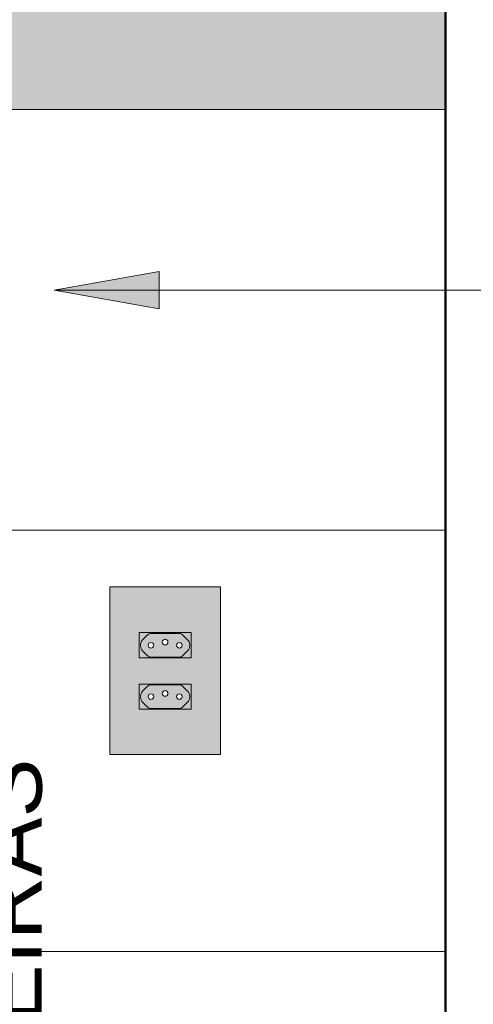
# Model space of a CAD drawing. Header units: metres. Extents: x -9 to 22, y -18.3 to 9.4.
# Tile 55 of 58: x 14.833 to 15.157, y 0.842 to 1.544. Entities that reach past the tile are written whole.
import ezdxf

# ---------------------------------------------------------------- set-up
doc = ezdxf.new("R2010")
doc.units = ezdxf.units.M
for name, color, linetype, lineweight in [('A-ANNO-DIMS', 7, 'Continuous', 9), ('A-ANNO-DIMS-25', 7, 'Continuous', 9), ('A-GENM', 7, 'Continuous', 5), ('A-WALL-PATT', 7, 'Continuous', 5), ('E-ELEC-FIXT', 7, 'Continuous', 5), ('G-ANNO-TEXT', 7, 'Continuous', 9), ('I-WALL', 7, 'Continuous', 5)]:
    doc.layers.add(name, color=color, linetype=linetype, lineweight=lineweight)
doc.layers.add('A-DETL', color=7, linetype='Continuous', lineweight=5, true_color=0x00a600)
doc.styles.add('Arial_4', font='arial.ttf', dxfattribs={"height": 0.045})
doc.dimstyles.new('Com_linha__ref__contínua__-_Cor_Vermelha_Arial_1_8mm', dxfattribs={"dimscale": 0.3048, "dimtxt": 0.045912, "dimasz": 0.164042, "dimexe": 0.123031, "dimexo": 0.123031, "dimgap": 0.012303, "dimtad": 1, "dimdec": 1, "dimlfac": 100, "dimrnd": 0.1, "dimdsep": 46, "dimtxsty": 'Arial_4', "dimblk1": 'OBLIQUE', "dimblk2": 'OBLIQUE', "dimsah": 1, "dimcen": 0.09, "dimdle": 0.123031, "dimazin": 0, "dimtfac": 1, "dimtdec": 4, "dimtix": 1, "dimtmove": 0, "dimatfit": 3, "dimfxl": 1, "dimtvp": 1, "dimtolj": 1, "dimtzin": 0, "dimarcsym": 2})

# ---------------------------------------------------------------- blocks, each defined once
blk = doc.blocks.new('1_b_2 Tomadas 2P_T_Conjunto 4x2 - a_ 2 Tomadas 2P_T 10A-2430805-3c')
at = {"layer": 'A-GENM', "true_color": 0xfbfbfb}
h = blk.add_hatch(color=7, dxfattribs=at)
h.paths.add_polyline_path([(7.95509, 1.02059), (8.01304, 1.02059), (8.01304, 1.14), (7.93414, 1.14), (7.93414, 1.02059), (7.95386, 1.02059)])
h.paths.add_polyline_path([(7.95509, 1.0527), (7.95514, 1.0707), (7.99209, 1.0707), (7.99209, 1.0527), (7.95514, 1.0527)])
h.paths.add_polyline_path([(7.95509, 1.0893), (7.95514, 1.1073), (7.99209, 1.1073), (7.99209, 1.0893), (7.95514, 1.0893)])
at = {"layer": 'A-GENM'}
for p, q in [((8.01304, 1.14), (7.93414, 1.14)), ((7.93414, 1.02059), (7.93414, 1.14)), ((8.01304, 1.14), (8.01304, 1.02059)), ((7.93414, 1.02059), (8.01304, 1.02059))]:
    blk.add_line(p, q, dxfattribs=at)
blk = doc.blocks.new('x_Módulo de Tomada não listavel 2 - x_Módulo de Tomada não listavel 2-2371671-3c')
at = {"layer": 'E-ELEC-FIXT', "true_color": 0xfbfbfb}
h = blk.add_hatch(color=7, dxfattribs=at)
h.paths.add_polyline_path([(7.95509, 1.0893), (7.99209, 1.0893), (7.99209, 1.1073), (7.95509, 1.1073), (7.95509, 1.0898)])
h.paths.add_polyline_path([(7.97459, 1.0898), (7.96287, 1.08997), (7.96166, 1.09047), (7.96062, 1.09126), (7.95676, 1.09537), (7.95626, 1.09657), (7.95616, 1.0993), (7.95626, 1.10002), (7.95676, 1.10123), (7.95755, 1.10226), (7.96166, 1.10613), (7.96346, 1.10671), (7.96416, 1.1068), (7.98431, 1.10663), (7.9864, 1.10545), (7.98655, 1.10533), (7.99042, 1.10123), (7.99097, 1.09965), (7.99109, 1.09787), (7.99092, 1.09657), (7.99042, 1.09537), (7.98962, 1.09433), (7.98552, 1.09047), (7.98371, 1.08989), (7.98302, 1.0898), (7.97859, 1.0898)])
h = blk.add_hatch(color=7, dxfattribs=at)
h.paths.add_polyline_path([(7.96416, 1.0898), (7.98431, 1.08997), (7.9864, 1.09115), (7.98655, 1.09126), (7.99042, 1.09537), (7.99092, 1.09657), (7.99108, 1.09881), (7.99092, 1.10002), (7.99042, 1.10123), (7.98962, 1.10226), (7.98552, 1.10613), (7.98371, 1.10671), (7.98302, 1.1068), (7.96287, 1.10663), (7.96166, 1.10613), (7.96062, 1.10533), (7.95676, 1.10123), (7.95616, 1.0993), (7.95609, 1.09787), (7.95626, 1.09657), (7.95676, 1.09537), (7.95755, 1.09433), (7.96166, 1.09047), (7.96346, 1.08989)])
h.paths.add_polyline_path([(7.96346, 1.0963), (7.96246, 1.09656), (7.96173, 1.0973), (7.96146, 1.0983), (7.96173, 1.0993), (7.96246, 1.10003), (7.96346, 1.1003), (7.96446, 1.10003), (7.96525, 1.09916), (7.96546, 1.0983), (7.9652, 1.0973), (7.96446, 1.09656), (7.96398, 1.09637)])
h.paths.add_polyline_path([(7.98371, 1.0963), (7.98271, 1.09656), (7.98198, 1.0973), (7.98175, 1.09857), (7.98205, 1.09938), (7.98271, 1.10003), (7.98371, 1.1003), (7.98471, 1.10003), (7.98545, 1.0993), (7.98571, 1.0983), (7.98545, 1.0973), (7.98471, 1.09656), (7.98423, 1.09637)])
h.paths.add_polyline_path([(7.97359, 1.09857), (7.97259, 1.09884), (7.9718, 1.09971), (7.97159, 1.10057), (7.97186, 1.10157), (7.97259, 1.1023), (7.97359, 1.10257), (7.97459, 1.1023), (7.97532, 1.10157), (7.97559, 1.10057), (7.97532, 1.09957), (7.97459, 1.09884), (7.97411, 1.09864)])
at = {"layer": 'E-ELEC-FIXT'}
for p, q in [((7.99209, 1.1073), (7.95509, 1.1073)), ((7.95509, 1.1073), (7.95509, 1.0893)), ((7.95755, 1.10226), (7.96062, 1.10533)), ((7.96416, 1.1068), (7.98302, 1.1068)), ((7.98655, 1.10533), (7.98962, 1.10226)), ((7.99209, 1.0893), (7.99209, 1.1073)), ((7.95609, 1.09787), (7.95609, 1.09873)), ((7.99109, 1.09873), (7.99109, 1.09787)), ((7.95509, 1.0893), (7.99209, 1.0893)), ((7.96062, 1.09126), (7.95755, 1.09433)), ((7.98302, 1.0898), (7.96416, 1.0898)), ((7.98962, 1.09433), (7.98655, 1.09126))]:
    blk.add_line(p, q, dxfattribs=at)
for centre, radius, start, end in [((7.96109, 1.09873), 0.005, 135, 180), ((7.96416, 1.1018), 0.005, 90, 135), ((7.97359, 1.10057), 0.002, 0, 180), ((7.98302, 1.1018), 0.005, 45, 90), ((7.98609, 1.09873), 0.005, 0, 45), ((7.96109, 1.09787), 0.005, 180, 225), ((7.96346, 1.0983), 0.002, 0, 180), ((7.96346, 1.0983), 0.002, 180, 0), ((7.97359, 1.10057), 0.002, 180, 0), ((7.98371, 1.0983), 0.002, 0, 180), ((7.98371, 1.0983), 0.002, 180, 0), ((7.98609, 1.09787), 0.005, 315, 0), ((7.96416, 1.0948), 0.005, 225, 270), ((7.98302, 1.0948), 0.005, 270, 315)]:
    blk.add_arc(centre, radius, start, end, dxfattribs=at)
blk = doc.blocks.new('x_Módulo de Tomada não listavel 2 - x_Módulo de Tomada não listavel 2-2371674-3c')
at = {"layer": 'E-ELEC-FIXT', "true_color": 0xfbfbfb}
h = blk.add_hatch(color=7, dxfattribs=at)
h.paths.add_polyline_path([(7.97359, 1.0527), (7.99209, 1.0527), (7.99209, 1.0707), (7.95509, 1.0707), (7.95514, 1.0527), (7.97077, 1.0527)])
h.paths.add_polyline_path([(7.97459, 1.0532), (7.96287, 1.05337), (7.96166, 1.05387), (7.96062, 1.05467), (7.95676, 1.05877), (7.95626, 1.05998), (7.95616, 1.0627), (7.95626, 1.06344), (7.95676, 1.06463), (7.95755, 1.06567), (7.96166, 1.06953), (7.96346, 1.07011), (7.96416, 1.0702), (7.98431, 1.07003), (7.9864, 1.06885), (7.98694, 1.06835), (7.99042, 1.06463), (7.99101, 1.0627), (7.99109, 1.06127), (7.99092, 1.05998), (7.99, 1.05824), (7.98962, 1.05774), (7.98552, 1.05387), (7.98371, 1.05329), (7.98302, 1.0532)])
h = blk.add_hatch(color=7, dxfattribs=at)
h.paths.add_polyline_path([(7.98302, 1.0532), (7.98471, 1.05354), (7.9864, 1.05455), (7.98655, 1.05467), (7.99042, 1.05877), (7.99092, 1.05998), (7.99101, 1.0627), (7.99091, 1.06344), (7.99042, 1.06463), (7.98962, 1.06567), (7.98552, 1.06953), (7.98371, 1.07011), (7.98302, 1.0702), (7.96287, 1.07003), (7.96166, 1.06953), (7.96047, 1.06859), (7.95676, 1.06463), (7.95616, 1.0627), (7.95609, 1.06127), (7.95626, 1.05998), (7.95717, 1.05824), (7.95755, 1.05774), (7.96166, 1.05387), (7.96346, 1.05329), (7.96416, 1.0532), (7.97359, 1.0532)])
h.paths.add_polyline_path([(7.96346, 1.0597), (7.96246, 1.05997), (7.96173, 1.0607), (7.96146, 1.0617), (7.96173, 1.0627), (7.96246, 1.06344), (7.96346, 1.0637), (7.96446, 1.06344), (7.96525, 1.06256), (7.96546, 1.0617), (7.9652, 1.0607), (7.96446, 1.05997), (7.96398, 1.05977)])
h.paths.add_polyline_path([(7.98371, 1.0597), (7.98271, 1.05997), (7.98198, 1.0607), (7.98171, 1.0617), (7.98198, 1.0627), (7.98271, 1.06344), (7.98371, 1.0637), (7.98471, 1.06344), (7.98545, 1.0627), (7.98571, 1.0617), (7.98545, 1.0607), (7.98471, 1.05997), (7.98423, 1.05977)])
h.paths.add_polyline_path([(7.97359, 1.06198), (7.97259, 1.06224), (7.9718, 1.06312), (7.97159, 1.06398), (7.97186, 1.06498), (7.97259, 1.06571), (7.97359, 1.06598), (7.97459, 1.06571), (7.97532, 1.06498), (7.97559, 1.06398), (7.97532, 1.06298), (7.97459, 1.06224), (7.97411, 1.06204)])
at = {"layer": 'E-ELEC-FIXT'}
for p, q in [((7.99209, 1.0707), (7.95509, 1.0707)), ((7.95509, 1.0707), (7.95509, 1.0527)), ((7.95755, 1.06567), (7.96062, 1.06874)), ((7.96416, 1.0702), (7.98302, 1.0702)), ((7.98655, 1.06874), (7.98962, 1.06567)), ((7.99209, 1.0527), (7.99209, 1.0707)), ((7.95609, 1.06127), (7.95609, 1.06213)), ((7.99109, 1.06213), (7.99109, 1.06127)), ((7.95509, 1.0527), (7.99209, 1.0527)), ((7.96062, 1.05467), (7.95755, 1.05774)), ((7.98302, 1.0532), (7.96416, 1.0532)), ((7.98962, 1.05774), (7.98655, 1.05467))]:
    blk.add_line(p, q, dxfattribs=at)
for centre, radius, start, end in [((7.96416, 1.0652), 0.005, 90, 135), ((7.98302, 1.0652), 0.005, 45, 90), ((7.96109, 1.06213), 0.005, 135, 180), ((7.96109, 1.06127), 0.005, 180, 225), ((7.96346, 1.0617), 0.002, 0, 180), ((7.96346, 1.0617), 0.002, 180, 0), ((7.97359, 1.06398), 0.002, 0, 180), ((7.97359, 1.06398), 0.002, 180, 0), ((7.98371, 1.0617), 0.002, 0, 180), ((7.98371, 1.0617), 0.002, 180, 0), ((7.98609, 1.06213), 0.005, 0, 45), ((7.98609, 1.06127), 0.005, 315, 0), ((7.96416, 1.0582), 0.005, 225, 270), ((7.98302, 1.0582), 0.005, 270, 315)]:
    blk.add_arc(centre, radius, start, end, dxfattribs=at)
blk = doc.blocks.new('DIMBLOCK35-3c')
at = {"layer": 'A-ANNO-DIMS-25', "color": 242, "true_color": 0xbd2b2e, "transparency": 16777216}
for p, q in [((14.78784, 1.48), (14.76284, 1.505)), ((14.78784, 1.48), (14.62862, 1.48)), ((14.78784, -0.0575), (14.78784, 1.48)), ((14.78784, 1.48), (14.81284, 1.455)), ((14.78784, 1.48), (14.82534, 1.48)), ((14.78784, -0.02), (14.76284, 0.005)), ((14.78784, -0.02), (14.75034, -0.02)), ((14.78784, -0.02), (14.81284, -0.045)), ((14.78784, -0.02), (14.78998, -0.02))]:
    blk.add_line(p, q, dxfattribs=at)
at = {"layer": 'A-ANNO-DIMS-25', "color": 0, "transparency": 16777216, "char_height": 0.045, "attachment_point": 1, "rotation": 90, "line_spacing_factor": 0.941778, "style": 'Arial_4'}
for s, insert, width in [('5 PEÇAS INTEIRAS', (14.8038, 0.44464), 0.6848609), ('150', (14.72567, 0.67808), 0.1245972)]:
    blk.add_mtext(s, dxfattribs=dict(at, insert=insert, width=width))
blk = doc.blocks.new('_Oblique')
at = {"color": 0, "linetype": 'ByBlock', "lineweight": -2}
blk.add_line((-0.5, -0.5), (0.5, 0.5), dxfattribs=at)

msp = doc.modelspace()

# ---------------------------------------------------------------- hatches: boundary and pattern name
at = {"layer": 'A-WALL-PATT', "true_color": 0x808080}
h = msp.add_hatch(dxfattribs=at)
h.set_pattern_fill('FP_15', color=8, style=0, pattern_type=2)
h.set_pattern_definition([(0, (14.7372, 0.58), (0, 0.3), []), (90, (14.7372, 0.58), (-0.4, 2e-17), [])])
h.paths.add_polyline_path([(13.7889, -0.02), (15.1348, -0.02), (15.1348, 0.08), (15.1368, 0.08), (15.1368, 1.48), (13.1368, 1.48), (13.1368, 0.95), (13.7869, 0.95), (13.7869, 0.87778), (13.78768, 0.87912), (13.78902, 0.8799), (13.7898, 0.88), (14.3104, 0.88), (14.3104, 0.91772), (14.3124, 0.91772), (14.3124, 0.96593), (14.31025, 0.98731), (14.30704, 0.9996), (14.30279, 1.00933), (14.29447, 1.02264), (14.28119, 1.03486), (14.27295, 1.03835), (14.26293, 1.04019), (14.25278, 1.03882), (14.25125, 1.03796), (14.25002, 1.03706), (14.2485, 1.03522), (14.24689, 1.03233), (14.24526, 1.02718), (14.24469, 1.02256), (14.24353, 1.00741), (14.24353, 1.00719), (14.2368, 1.00734), (14.23062, 1.00797), (14.22981, 1.00833), (14.23128, 1.02718), (14.232, 1.03114), (14.23436, 1.03797), (14.23555, 1.0407), (14.2378, 1.04384), (14.24428, 1.05016), (14.25, 1.05266), (14.25484, 1.05331), (14.26203, 1.05415), (14.27227, 1.05231), (14.28121, 1.05), (14.28773, 1.04639), (14.29314, 1.04264), (14.30382, 1.03279), (14.3145, 1.01713), (14.32088, 1.0016), (14.3244, 0.98634), (14.3264, 0.96593), (14.3264, 0.91772), (14.3284, 0.91772), (14.3284, 0.90187), (14.33859, 0.90215), (14.33859, 0.91202), (14.34165, 0.91176), (14.34176, 0.912), (14.34883, 0.91182), (14.34898, 0.9115), (14.35084, 0.89877), (14.35806, 0.89877), (14.358, 0.88877), (14.3507, 0.88877), (14.3507, 0.88776), (14.34956, 0.88), (14.38457, 0.8799), (14.38592, 0.87912), (14.3867, 0.87778), (14.3868, 0.877), (14.3868, 0.62), (14.38494, 0.60972), (14.38083, 0.60066), (14.38083, 0.53), (14.35583, 0.53), (14.35583, 0.5829), (14.35539, 0.58275), (14.33047, 0.57751), (14.30545, 0.57279), (14.29915, 0.56958), (14.29249, 0.56723), (14.22395, 0.55763), (14.15369, 0.55154), (14.15082, 0.55079), (14.14651, 0.55067), (14.14134, 0.55188), (14.13903, 0.55272), (14.1356, 0.55317), (14.1015, 0.55221), (14.1015, 0.53221), (14.1065, 0.52721), (14.1032, 0.52391), (14.10745, 0.52065), (14.11211, 0.51455), (14.11501, 0.50756), (14.116, 0.5), (14.11501, 0.49244), (14.11209, 0.4854), (14.10745, 0.47935), (14.1057, 0.47801), (14.1065, 0.47721), (14.1015, 0.47221), (14.1065, 0.46721), (14.1015, 0.46221), (14.1065, 0.45721), (14.1015, 0.45221), (14.1065, 0.44721), (14.1015, 0.44221), (14.1065, 0.43721), (14.1015, 0.43221), (14.1065, 0.42721), (14.1015, 0.42221), (14.1065, 0.41721), (14.1015, 0.41221), (14.1065, 0.40721), (14.1015, 0.40221), (14.1065, 0.39721), (14.1015, 0.39221), (14.1065, 0.38721), (14.1015, 0.38221), (14.1065, 0.37721), (14.1015, 0.37221), (14.1065, 0.36721), (14.1015, 0.36221), (14.1065, 0.35721), (14.1015, 0.35221), (14.1065, 0.34721), (14.10167, 0.34203), (14.106, 0.33771), (14.10436, 0.3332), (14.1015, 0.32905), (14.09811, 0.326), (14.09386, 0.32374), (14.0892, 0.32258), (14.0844, 0.32258), (14.07974, 0.32374), (14.0755, 0.326), (14.07193, 0.32921), (14.06925, 0.3332), (14.06761, 0.33771), (14.07193, 0.34239), (14.06711, 0.34721), (14.07211, 0.35221), (14.06711, 0.35721), (14.07211, 0.36221), (14.06711, 0.36721), (14.07211, 0.37221), (14.06711, 0.37721), (14.07211, 0.38221), (14.06711, 0.38721), (14.07211, 0.39221), (14.06711, 0.39721), (14.07211, 0.40221), (14.06711, 0.40721), (14.07211, 0.41221), (14.06711, 0.41721), (14.07211, 0.42221), (14.06711, 0.42721), (14.07211, 0.43221), (14.06711, 0.43721), (14.07211, 0.44221), (14.06711, 0.44721), (14.07211, 0.45221), (14.06711, 0.45721), (14.07211, 0.46221), (14.06711, 0.46721), (14.07211, 0.47221), (14.06729, 0.47739), (14.06791, 0.47801), (14.06616, 0.47935), (14.0615, 0.48545), (14.0586, 0.49244), (14.0576, 0.5), (14.0586, 0.50756), (14.06151, 0.5146), (14.06616, 0.52065), (14.07041, 0.52391), (14.06711, 0.52721), (14.07211, 0.53232), (14.07211, 0.55221), (14.07211, 0.55222), (14.0352, 0.55317), (14.03244, 0.55263), (14.02981, 0.55163), (14.02559, 0.55076), (14.02128, 0.55087), (14.0171, 0.55197), (13.94889, 0.55771), (13.88111, 0.56723), (13.87444, 0.56958), (13.86815, 0.57279), (13.84312, 0.57751), (13.81674, 0.58328), (13.81674, 0.53), (13.79174, 0.53), (13.79174, 0.60317), (13.78865, 0.60972), (13.7869, 0.61945), (13.7869, 0.08), (13.7889, 0.08)])
h.paths.add_polyline_path([(14.7668, 0.8654), (14.75785, 0.86658), (14.7495, 0.87004), (14.74234, 0.87553), (14.73684, 0.8827), (14.73338, 0.89104), (14.7322, 0.9), (14.73338, 0.90896), (14.73684, 0.9173), (14.74234, 0.92447), (14.7495, 0.92996), (14.75785, 0.93342), (14.7668, 0.9346), (14.77576, 0.93342), (14.78472, 0.92949), (14.79189, 0.92365), (14.79677, 0.9173), (14.80022, 0.90896), (14.8014, 0.9), (14.80022, 0.89104), (14.79677, 0.8827), (14.79127, 0.87553), (14.7841, 0.87004), (14.77576, 0.86658)])
h.paths.add_polyline_path([(14.3284, 0.88), (14.33859, 0.88), (14.33859, 0.88596), (14.33662, 0.88587), (14.3284, 0.88587), (14.3284, 0.88224)])
h.paths.add_polyline_path([(14.9368, 1.02059), (14.89735, 1.02059), (14.89735, 1.14), (14.97625, 1.14), (14.97625, 1.02059), (14.94961, 1.02059)])
h.paths.add_polyline_path([(14.5847, 1.05509), (14.57865, 1.05636), (14.5731, 1.05908), (14.56839, 1.06308), (14.56481, 1.06811), (14.56256, 1.07387), (14.5618, 1.08), (14.56233, 1.08511), (14.56388, 1.09), (14.56641, 1.09447), (14.56979, 1.09833), (14.56979, 1.14909), (14.57038, 1.15074), (14.57124, 1.15166), (14.57404, 1.1533), (14.57804, 1.15455), (14.58285, 1.15529), (14.58293, 1.15723), (14.58356, 1.15857), (14.58524, 1.15984), (14.58733, 1.16012), (14.58928, 1.15931), (14.59004, 1.15857), (14.59075, 1.15643), (14.59075, 1.15529), (14.5949, 1.15469), (14.59904, 1.15351), (14.60203, 1.15192), (14.60301, 1.15101), (14.6036, 1.15006), (14.6038, 1.14909), (14.6038, 1.09833), (14.60778, 1.0936), (14.61047, 1.08804), (14.61172, 1.08198), (14.61144, 1.07581), (14.60966, 1.0699), (14.60649, 1.0646), (14.60211, 1.06024), (14.5968, 1.05709), (14.59087, 1.05533)])
h.paths.add_polyline_path([(14.92667, 1.0597), (14.92767, 1.05997), (14.92841, 1.0607), (14.92864, 1.06198), (14.92841, 1.0627), (14.92767, 1.06344), (14.92667, 1.0637), (14.92567, 1.06344), (14.92494, 1.0627), (14.92467, 1.0617), (14.92494, 1.0607), (14.92567, 1.05997), (14.92617, 1.05977)])
h.paths.add_polyline_path([(14.94692, 1.0597), (14.94792, 1.05997), (14.94866, 1.0607), (14.94892, 1.0617), (14.94866, 1.0627), (14.94792, 1.06344), (14.94692, 1.0637), (14.94592, 1.06344), (14.94513, 1.06256), (14.94492, 1.0617), (14.94519, 1.0607), (14.94592, 1.05997), (14.94641, 1.05977)])
h.paths.add_polyline_path([(14.9368, 1.06198), (14.9378, 1.06224), (14.93859, 1.06312), (14.9388, 1.06398), (14.93853, 1.06498), (14.9378, 1.06571), (14.9368, 1.06598), (14.9358, 1.06571), (14.93507, 1.06498), (14.9348, 1.06398), (14.93507, 1.06298), (14.9358, 1.06224), (14.93628, 1.06204)])
h.paths.add_polyline_path([(14.92667, 1.0963), (14.92767, 1.09656), (14.92841, 1.0973), (14.92864, 1.09857), (14.92841, 1.0993), (14.92767, 1.10003), (14.92667, 1.1003), (14.92567, 1.10003), (14.92494, 1.0993), (14.92467, 1.0983), (14.92494, 1.0973), (14.92567, 1.09656), (14.92617, 1.09636)])
h.paths.add_polyline_path([(14.94692, 1.0963), (14.94792, 1.09656), (14.94866, 1.0973), (14.94892, 1.0983), (14.94866, 1.0993), (14.94792, 1.10003), (14.94692, 1.1003), (14.94592, 1.10003), (14.94513, 1.09916), (14.94492, 1.0983), (14.94519, 1.0973), (14.94592, 1.09656), (14.94641, 1.09637)])
h.paths.add_polyline_path([(14.9368, 1.09857), (14.9378, 1.09884), (14.93859, 1.09971), (14.9388, 1.10057), (14.93853, 1.10157), (14.9378, 1.1023), (14.9368, 1.10257), (14.9358, 1.1023), (14.93507, 1.10157), (14.9348, 1.10057), (14.93507, 1.09957), (14.9358, 1.09884), (14.93628, 1.09864)])
at = {"layer": 'G-ANNO-TEXT'}
msp.add_hatch(color=256, dxfattribs=at).paths.add_polyline_path([(14.8576, 1.35133), (14.9326, 1.33811), (14.9326, 1.36456)])
at = {"layer": 'I-WALL', "true_color": 0xdbcc9e}
h = msp.add_hatch(color=9, dxfattribs=at)
h.paths.add_polyline_path([(14.13684, 1.48), (15.1368, 1.48), (15.1368, 2.53), (13.1368, 2.53), (13.1368, 1.48)])
h.paths.add_polyline_path([(14.587, 2.06), (14.57665, 2.06136), (14.567, 2.06536), (14.55871, 2.07172), (14.55236, 2.08), (14.54836, 2.08965), (14.547, 2.1), (14.54836, 2.11035), (14.55236, 2.12), (14.55871, 2.12828), (14.567, 2.13464), (14.57665, 2.13864), (14.587, 2.14), (14.59735, 2.13864), (14.607, 2.13464), (14.61528, 2.12828), (14.62164, 2.12), (14.62564, 2.11035), (14.627, 2.1), (14.62564, 2.08965), (14.62164, 2.08), (14.61528, 2.07172), (14.607, 2.06536), (14.59735, 2.06136)])
h.paths.add_polyline_path([(14.187, 2.06), (14.17665, 2.06136), (14.167, 2.06536), (14.15871, 2.07172), (14.15236, 2.08), (14.14836, 2.08965), (14.147, 2.1), (14.14836, 2.11035), (14.15236, 2.12), (14.15871, 2.12828), (14.167, 2.13464), (14.17665, 2.13864), (14.187, 2.14), (14.19735, 2.13864), (14.207, 2.13464), (14.21528, 2.12828), (14.22164, 2.12), (14.22564, 2.11035), (14.227, 2.1), (14.22564, 2.08965), (14.22164, 2.08), (14.21528, 2.07172), (14.207, 2.06536), (14.19735, 2.06136)])
msp.add_hatch(color=9, dxfattribs=at).paths.add_polyline_path([(15.1368, -0.02), (15.13718, -0.02), (15.13718, 2.3), (15.1368, 2.3), (15.1368, 0.59236)])

# ---------------------------------------------------------------- linework, layer by layer
at = {"layer": 'A-DETL', "color": 7, "lineweight": 50}
msp.add_line((15.1368, 2.3), (15.1368, 0), dxfattribs=at)
at = {"layer": 'G-ANNO-TEXT'}
for p, q in [((14.9326, 1.36456), (14.8576, 1.35133)), ((14.9326, 1.33811), (14.9326, 1.36456)), ((14.8576, 1.35133), (14.9326, 1.33811)), ((14.8576, 1.35133), (15.07595, 1.35133)), ((15.07595, 1.35133), (15.36533, 1.35133))]:
    msp.add_line(p, q, dxfattribs=at)
at = {"layer": 'I-WALL'}
for p, q in [((15.1368, 0.08), (15.1368, 2.3)), ((13.1368, 1.48), (15.1368, 1.48))]:
    msp.add_line(p, q, dxfattribs=at)

# ---------------------------------------------------------------- block references
at = {"layer": 'E-ELEC-FIXT'}
for name in ['1_b_2 Tomadas 2P_T_Conjunto 4x2 - a_ 2 Tomadas 2P_T 10A-2430805-3c', 'x_Módulo de Tomada não listavel 2 - x_Módulo de Tomada não listavel 2-2371671-3c', 'x_Módulo de Tomada não listavel 2 - x_Módulo de Tomada não listavel 2-2371674-3c']:
    msp.add_blockref(name, (6.96321, 0), dxfattribs=at)

# ---------------------------------------------------------------- dimensions: what is measured, and where the dimension line sits
at = {"layer": 'A-ANNO-DIMS', "color": 242, "true_color": 0xbd2b2e}
dim = msp.add_linear_dim(base=(14.78784, 1.48), p1=(14.75248, -0.02), p2=(14.59112, 1.48), angle=90, text='<>\\X5 PEÇAS INTEIRAS', dimstyle='Com_linha__ref__contínua__-_Cor_Vermelha_Arial_1_8mm', override={"dimpost": '<>', "dimfxl": 1.508655}, dxfattribs=at)
dim.commit()
dim.dimension.update_dxf_attribs({"geometry": 'DIMBLOCK35-3c', "text_midpoint": (14.78784, 0.73)})

doc.saveas('drawing.dxf')
